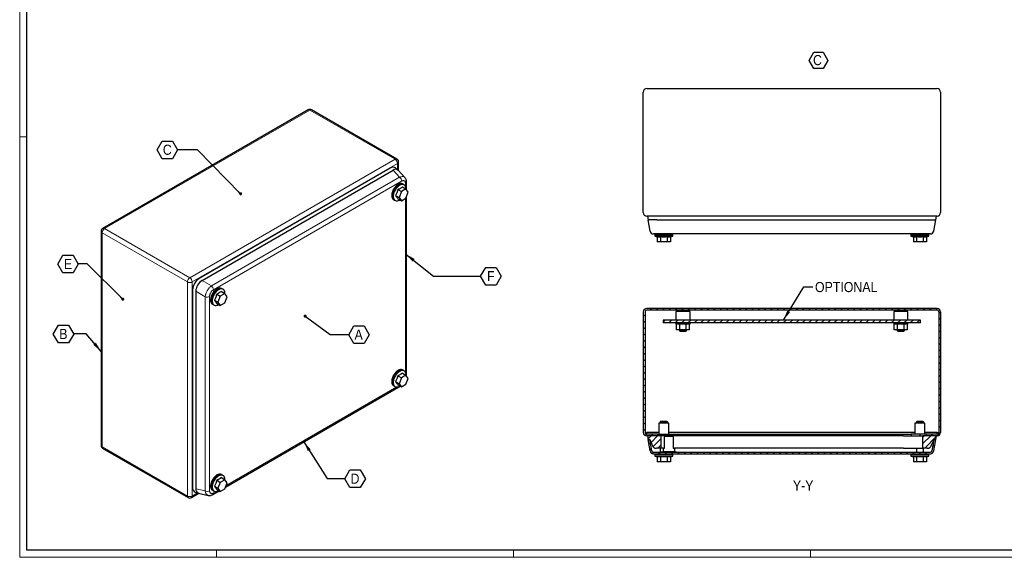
# Model space of a CAD drawing. Header units: millimetres. Extents: x 0 to 1189, y 0 to 841.
# Tile 1 of 4: x 0 to 696, y 0 to 380. Entities that reach past the tile are written whole.
import ezdxf

# ---------------------------------------------------------------- set-up
doc = ezdxf.new("R2010")
doc.units = ezdxf.units.MM
doc.layers.add('SLD-0', color=179, linetype='Continuous')
doc.layers.add('SLD-0_0', color=7, linetype='Continuous')
doc.styles.add('SLDTEXTSTYLE0', font='Gothic.ttf', dxfattribs={"width": 0.913})
doc.styles.get("Standard").update_dxf_attribs({"font": 'Gothic.ttf'})
doc.dimstyles.new('SLDDIMSTYLE3', dxfattribs={"dimtxt": 0.18, "dimasz": 2.17094, "dimexe": 0, "dimexo": 0.0625, "dimgap": 0, "dimtad": 0, "dimtih": 1, "dimtoh": 1, "dimdec": 0, "dimrnd": 1e-09, "dimzin": 0, "dimdsep": 46, "dimtxsty": 'STANDARD', "dimblk1": 'DOT', "dimblk2": 'DOT', "dimsah": 1, "dimcen": 0.09, "dimadec": 0, "dimazin": 0, "dimtfac": 2.17094, "dimtdec": 0, "dimtofl": 0, "dimtmove": 0, "dimatfit": 3, "dimldrblk": 'DOT', "dimfxl": 1, "dimfrac": 2, "dimtolj": 1, "dimtzin": 0, "dimarcsym": 0})
doc.dimstyles.new('SLDDIMSTYLE4', dxfattribs={"dimtxt": 0.18, "dimasz": 7.055556, "dimexe": 0, "dimexo": 0.0625, "dimgap": 0, "dimtad": 0, "dimtih": 1, "dimtoh": 1, "dimdec": 0, "dimrnd": 1e-09, "dimzin": 0, "dimdsep": 46, "dimtxsty": 'STANDARD', "dimsah": 1, "dimcen": 0.09, "dimadec": 0, "dimazin": 0, "dimtfac": 7.055556, "dimtdec": 0, "dimtofl": 0, "dimtmove": 0, "dimatfit": 3, "dimfxl": 1, "dimfrac": 2, "dimtolj": 1, "dimtzin": 0, "dimarcsym": 0})
pattern_1 = [(45, (104.6572, 0), (-2.245064, 2.245064), [])]

# ---------------------------------------------------------------- blocks, each defined once
blk = doc.blocks.new('SW_NOTE_0_7')
at = {"layer": 'SLD-0_0', "color": 0}
for p, q in [((-2.81, 5.36), (0.51, 11.1)), ((0.51, 11.1), (7.14, 11.1)), ((7.14, 11.1), (10.46, 5.36)), ((0.51, -0.39), (-2.81, 5.36)), ((10.46, 5.36), (7.14, -0.39)), ((7.14, -0.39), (0.51, -0.39))]:
    blk.add_line(p, q, dxfattribs=at)
at = {"layer": 'SLD-0_0', "color": 0, "insert": (0, 9.13), "char_height": 7.14, "attachment_point": 1, "style": 'SLDTEXTSTYLE0'}
blk.add_mtext('C', dxfattribs=at)
blk = doc.blocks.new('SW_NOTE_0_13')
at = {"layer": 'SLD-0_0', "color": 0}
for p, q in [((-14.47, -0.13), (-10.86, 6.14)), ((-10.86, 6.14), (-3.62, 6.14)), ((-3.62, 6.14), (0, -0.13)), ((-10.86, -6.39), (-14.47, -0.13)), ((-3.62, -6.39), (-10.86, -6.39)), ((0, -0.13), (-3.62, -6.39))]:
    blk.add_line(p, q, dxfattribs=at)
at = {"layer": 'SLD-0_0', "color": 0, "insert": (-7.22, 3.53), "char_height": 7.14, "attachment_point": 2, "style": 'SLDTEXTSTYLE0'}
blk.add_mtext('E', dxfattribs=at)
blk = doc.blocks.new('_Dot')
at = {"color": 0, "linetype": 'ByBlock', "lineweight": -2}
blk.add_line((-0.5, 0), (-1, 0), dxfattribs=at)
at = {"color": 0, "linetype": 'ByBlock', "const_width": 0.5}
blk.add_lwpolyline([(-0.25, 0, 1), (0.25, 0, 1)], format="xyb", close=True, dxfattribs=at)
blk = doc.blocks.new('SW_NOTE_0_14')
at = {"layer": 'SLD-0_0', "color": 0}
for p, q in [((-14.47, -0.13), (-10.86, 6.14)), ((-10.86, 6.14), (-3.62, 6.14)), ((-3.62, 6.14), (0, -0.13)), ((-10.86, -6.39), (-14.47, -0.13)), ((-3.62, -6.39), (-10.86, -6.39)), ((0, -0.13), (-3.62, -6.39))]:
    blk.add_line(p, q, dxfattribs=at)
at = {"layer": 'SLD-0_0', "color": 0, "insert": (-7.29, 3.53), "char_height": 7.14, "attachment_point": 2, "style": 'SLDTEXTSTYLE0'}
blk.add_mtext('B', dxfattribs=at)
blk = doc.blocks.new('SW_NOTE_0_15')
at = {"layer": 'SLD-0_0', "color": 0}
for p, q in [((-14.47, -0.13), (-10.86, 6.14)), ((-10.86, 6.14), (-3.62, 6.14)), ((-3.62, 6.14), (0, -0.13)), ((-10.86, -6.39), (-14.47, -0.13)), ((-3.62, -6.39), (-10.86, -6.39)), ((0, -0.13), (-3.62, -6.39))]:
    blk.add_line(p, q, dxfattribs=at)
at = {"layer": 'SLD-0_0', "color": 0, "insert": (-7.31, 3.53), "char_height": 7.14, "attachment_point": 2, "style": 'SLDTEXTSTYLE0'}
blk.add_mtext('C', dxfattribs=at)
blk = doc.blocks.new('SW_NOTE_0_16')
at = {"layer": 'SLD-0_0', "color": 0}
for p, q in [((0, -0.13), (3.62, 6.14)), ((3.62, 6.14), (10.86, 6.14)), ((10.86, 6.14), (14.47, -0.13)), ((3.62, -6.39), (0, -0.13)), ((10.86, -6.39), (3.62, -6.39)), ((14.47, -0.13), (10.86, -6.39))]:
    blk.add_line(p, q, dxfattribs=at)
at = {"layer": 'SLD-0_0', "color": 0, "insert": (7.16, 3.53), "char_height": 7.14, "attachment_point": 2, "style": 'SLDTEXTSTYLE0'}
blk.add_mtext('F', dxfattribs=at)
blk = doc.blocks.new('SW_NOTE_0_17')
at = {"layer": 'SLD-0_0', "color": 0}
for p, q in [((0, -0.13), (3.62, 6.14)), ((3.62, 6.14), (10.86, 6.14)), ((10.86, 6.14), (14.47, -0.13)), ((3.62, -6.39), (0, -0.13)), ((10.86, -6.39), (3.62, -6.39)), ((14.47, -0.13), (10.86, -6.39))]:
    blk.add_line(p, q, dxfattribs=at)
at = {"layer": 'SLD-0_0', "color": 0, "insert": (6.95, 3.53), "char_height": 7.14, "attachment_point": 2, "style": 'SLDTEXTSTYLE0'}
blk.add_mtext('A', dxfattribs=at)
blk = doc.blocks.new('SW_NOTE_0_18')
at = {"layer": 'SLD-0_0', "color": 0}
for p, q in [((0, -0.13), (3.62, 6.14)), ((3.62, 6.14), (10.86, 6.14)), ((10.86, 6.14), (14.47, -0.13)), ((3.62, -6.39), (0, -0.13)), ((10.86, -6.39), (3.62, -6.39)), ((14.47, -0.13), (10.86, -6.39))]:
    blk.add_line(p, q, dxfattribs=at)
at = {"layer": 'SLD-0_0', "color": 0, "insert": (7.15, 3.53), "char_height": 7.14, "attachment_point": 2, "style": 'SLDTEXTSTYLE0'}
blk.add_mtext('D', dxfattribs=at)

msp = doc.modelspace()

# ---------------------------------------------------------------- hatches: boundary and pattern name
at = {"layer": 'SLD-0', "linetype": 'Continuous', "lineweight": 18}
h = msp.add_hatch(dxfattribs=at)
h.set_pattern_fill('ANSI31', style=0)
h.set_pattern_definition(pattern_1)
edge = h.paths.add_edge_path(flags=0)
edge.add_line((440.772, 173.348), (440.772, 88.148))
edge.add_arc((443.172, 88.148), 2.4, 180, 270)
edge.add_line((443.172, 85.748), (450.772, 85.748))
edge.add_line((450.772, 85.748), (450.772, 86.948))
edge.add_line((450.772, 86.948), (443.172, 86.948))
edge.add_arc((443.172, 88.148), 1.2, 180, 270, ccw=False)
edge.add_line((441.972, 88.148), (441.972, 173.348))
edge.add_arc((443.172, 173.348), 1.2, 90, 180, ccw=False)
edge.add_line((443.172, 174.548), (648.372, 174.548))
edge.add_arc((648.372, 173.348), 1.2, 0, 90, ccw=False)
edge.add_line((649.572, 173.348), (649.572, 88.148))
edge.add_arc((648.372, 88.148), 1.2, 270, 360, ccw=False)
edge.add_line((648.372, 86.948), (640.772, 86.948))
edge.add_line((640.772, 86.948), (640.772, 85.748))
edge.add_line((640.772, 85.748), (648.372, 85.748))
edge.add_arc((648.372, 88.148), 2.4, 270, 360)
edge.add_line((650.772, 88.148), (650.772, 173.348))
edge.add_arc((648.372, 173.348), 2.4, 0, 90)
edge.add_line((648.372, 175.748), (443.172, 175.748))
edge.add_arc((443.172, 173.348), 2.4, 90, 180)
h = msp.add_hatch(dxfattribs=at)
h.set_pattern_fill('ANSI31', style=0)
h.set_pattern_definition(pattern_1)
h.paths.add_polyline_path([(454.772, 165.548), (636.772, 165.548), (636.772, 167.548), (454.772, 167.548)], flags=0)
h = msp.add_hatch(dxfattribs=at)
h.set_pattern_fill('ANSI31', style=0)
h.set_pattern_definition(pattern_1)
edge = h.paths.add_edge_path(flags=0)
edge.add_line((453.171, 77.018), (453.171, 85.748))
edge.add_line((453.171, 85.748), (443.621, 85.748))
edge.add_line((443.621, 85.748), (444.097, 83.048))
edge.add_line((444.097, 83.048), (445.316, 83.048))
edge.add_spline(control_points=[(445.316, 83.048), (446.087, 81.42), (446.857, 79.791), (447.628, 78.162), (447.969, 77.444), (448.641, 77.018), (449.436, 77.018), (449.681, 77.018), (449.926, 77.018), (450.171, 77.018)], knot_values=[0, 0, 0, 0, 0.6436565, 0.6436565, 0.6436565, 0.912464, 0.912464, 0.912464, 1, 1, 1, 1], weights=[1, 1, 1, 1, 0.8966235, 0.8966235, 1, 1, 1, 1], degree=3, periodic=0)
edge.add_line((450.171, 77.018), (453.171, 77.018))
h = msp.add_hatch(dxfattribs=at)
h.set_pattern_fill('ANSI31', style=0)
h.set_pattern_definition(pattern_1)
edge = h.paths.add_edge_path(flags=0)
edge.add_line((647.447, 83.048), (647.923, 85.748))
edge.add_line((647.923, 85.748), (638.373, 85.748))
edge.add_line((638.373, 85.748), (638.373, 77.018))
edge.add_line((638.373, 77.018), (641.373, 77.018))
edge.add_spline(control_points=[(641.373, 77.018), (641.618, 77.018), (641.863, 77.018), (642.108, 77.018), (642.904, 77.018), (643.576, 77.444), (643.916, 78.162), (644.687, 79.791), (645.458, 81.42), (646.229, 83.048)], knot_values=[0, 0, 0, 0, 0.087536, 0.087536, 0.087536, 0.3563435, 0.3563435, 0.3563435, 1, 1, 1, 1], weights=[1, 1, 1, 1, 0.8966235, 0.8966235, 1, 1, 1, 1], degree=3, periodic=0)
edge.add_line((646.229, 83.048), (647.447, 83.048))
h = msp.add_hatch(dxfattribs=at)
h.set_pattern_fill('ANSI31', style=0)
h.set_pattern_definition(pattern_1)
edge = h.paths.add_edge_path(flags=0)
edge.add_line((447.874, 73.048), (643.67, 73.048))
edge.add_arc((643.67, 75.448), 2.4, 270, 350)
edge.add_line((646.034, 75.031), (647.447, 83.048))
edge.add_line((647.447, 83.048), (646.229, 83.048))
edge.add_line((646.229, 83.048), (644.852, 75.24))
edge.add_arc((643.67, 75.448), 1.2, 270, 350, ccw=False)
edge.add_line((643.67, 74.248), (447.874, 74.248))
edge.add_arc((447.874, 75.448), 1.2, 190, 270, ccw=False)
edge.add_line((446.693, 75.24), (445.316, 83.048))
edge.add_line((445.316, 83.048), (444.097, 83.048))
edge.add_line((444.097, 83.048), (445.511, 75.031))
edge.add_arc((447.874, 75.448), 2.4, 190, 270)

# ---------------------------------------------------------------- linework, layer by layer
at = {"color": 7, "linetype": 'Continuous', "lineweight": 18}
for p, q in [((0.003, 840.919), (0.003, -0.081)), ((5.003, 296.919), (0.003, 296.919)), ((1184.003, 4.919), (5.003, 4.919)), ((139.003, 4.919), (139.003, -0.081)), ((349.003, 4.919), (349.003, -0.081)), ((559.003, 4.919), (559.003, -0.081)), ((0.003, -0.081), (1189.003, -0.081))]:
    msp.add_line(p, q, dxfattribs=at)
at = {"color": 7, "linetype": 'Continuous', "lineweight": 25}
for p, q in [((5.003, 4.919), (5.003, 835.919)), ((440.772, 243.418), (440.772, 328.618)), ((443.172, 331.018), (648.372, 331.018)), ((650.772, 328.618), (650.772, 243.418)), ((203.87, 316.026), (58.772, 232.263)), ((266.515, 281.247), (206.27, 316.026)), ((267.715, 273.069), (267.715, 279.169)), ((261.96, 274.906), (126.966, 196.976)), ((128.875, 195.485), (263.869, 273.415)), ((267.341, 273.458), (265.698, 274.952)), ((272.272, 268.186), (267.477, 273.324)), ((273.371, 259.623), (273.371, 265.077)), ((267.249, 259.675), (269.763, 258.223)), ((269.763, 258.223), (268.13, 254.014)), ((273.029, 260.109), (269.763, 258.223)), ((270.515, 261.56), (273.029, 260.109)), ((271.061, 263.483), (270.636, 263.728)), ((271.343, 263.262), (271.036, 263.44)), ((274.662, 257.785), (273.029, 260.109)), ((273.029, 253.576), (274.662, 257.785)), ((264.237, 252.643), (264.661, 252.398)), ((264.686, 252.441), (264.994, 252.264)), ((265.616, 255.466), (268.13, 254.014)), ((267.249, 253.142), (269.763, 251.691)), ((268.13, 254.014), (269.763, 251.691)), ((269.763, 251.691), (273.029, 253.576)), ((273.371, 128.16), (273.371, 254.456)), ((648.372, 241.018), (443.172, 241.018)), ((443.621, 241.018), (444.097, 238.318)), ((445.511, 230.301), (444.097, 238.318)), ((450.317, 238.318), (444.097, 238.318)), ((450.317, 238.318), (641.227, 238.318)), ((641.227, 238.318), (647.447, 238.318)), ((646.034, 230.301), (647.447, 238.318)), ((647.447, 238.318), (647.923, 241.018)), ((57.571, 230.184), (57.571, 78.961)), ((448.872, 228.318), (448.872, 227.718)), ((461.672, 227.718), (448.872, 227.718)), ((448.872, 226.718), (450.653, 226.274)), ((461.672, 226.718), (448.872, 226.718)), ((448.922, 227.718), (448.922, 226.718)), ((450.653, 226.274), (450.653, 222.718)), ((452.963, 222.718), (450.653, 222.718)), ((639.814, 228.318), (451.731, 228.318)), ((452.963, 226.274), (452.963, 222.718)), ((457.582, 222.718), (452.963, 222.718)), ((457.582, 226.274), (457.582, 222.718)), ((459.891, 222.718), (457.582, 222.718)), ((459.891, 226.274), (461.672, 226.718)), ((459.891, 226.274), (459.891, 222.718)), ((461.622, 226.718), (461.622, 227.718)), ((461.672, 227.718), (461.672, 228.318)), ((629.872, 228.318), (629.872, 227.718)), ((642.672, 227.718), (629.872, 227.718)), ((629.872, 226.718), (631.653, 226.274)), ((642.672, 226.718), (629.872, 226.718)), ((629.922, 227.718), (629.922, 226.718)), ((631.653, 226.274), (631.653, 222.718)), ((633.963, 222.718), (631.653, 222.718)), ((633.963, 226.274), (633.963, 222.718)), ((638.582, 222.718), (633.963, 222.718)), ((638.582, 226.274), (638.582, 222.718)), ((640.891, 222.718), (638.582, 222.718)), ((640.891, 226.274), (642.672, 226.718)), ((640.891, 226.274), (640.891, 222.718)), ((642.622, 226.718), (642.622, 227.718)), ((642.672, 227.718), (642.672, 228.318)), ((122.231, 188.775), (122.231, 49.22)), ((143.074, 189.598), (142.65, 189.843)), ((143.357, 189.377), (143.049, 189.555)), ((124.477, 187.867), (124.477, 48.312)), ((137.63, 181.581), (140.144, 180.129)), ((139.263, 185.79), (141.777, 184.338)), ((141.777, 184.338), (140.144, 180.129)), ((145.043, 186.224), (141.777, 184.338)), ((142.529, 187.675), (145.043, 186.224)), ((146.676, 183.9), (145.043, 186.224)), ((145.043, 179.691), (146.676, 183.9)), ((136.251, 178.758), (136.675, 178.513)), ((136.7, 178.556), (137.008, 178.379)), ((139.263, 179.257), (141.777, 177.806)), ((140.144, 180.129), (141.777, 177.806)), ((141.777, 177.806), (145.043, 179.691)), ((648.372, 175.748), (443.172, 175.748)), ((648.372, 174.548), (443.172, 174.548)), ((465.772, 174.548), (465.772, 173.548)), ((471.772, 173.548), (471.772, 174.548)), ((619.772, 174.548), (619.772, 173.548)), ((625.772, 173.548), (625.772, 174.548)), ((440.772, 173.348), (440.772, 88.148)), ((441.972, 173.348), (441.972, 88.148)), ((636.772, 167.548), (454.772, 167.548)), ((454.772, 167.548), (454.772, 165.548)), ((463.772, 173.548), (463.772, 167.548)), ((473.772, 173.548), (463.772, 173.548)), ((473.772, 167.548), (473.772, 173.548)), ((617.772, 173.548), (617.772, 167.548)), ((627.772, 173.548), (617.772, 173.548)), ((627.772, 167.548), (627.772, 173.548)), ((636.772, 165.548), (636.772, 167.548)), ((649.572, 173.348), (649.572, 88.148)), ((650.772, 173.348), (650.772, 88.148)), ((636.772, 165.548), (454.772, 165.548)), ((463.772, 165.548), (463.772, 164.548)), ((473.772, 164.548), (463.772, 164.548)), ((464.153, 160.548), (464.153, 164.548)), ((466.463, 160.548), (464.153, 160.548)), ((466.272, 160.548), (466.272, 160.048)), ((466.463, 160.548), (466.463, 164.548)), ((471.082, 160.548), (466.463, 160.548)), ((471.082, 160.548), (471.082, 164.548)), ((473.391, 160.548), (471.082, 160.548)), ((471.272, 160.048), (471.272, 160.548)), ((473.391, 160.548), (473.391, 164.548)), ((473.772, 164.548), (473.772, 165.548)), ((617.772, 165.548), (617.772, 164.548)), ((627.772, 164.548), (617.772, 164.548)), ((618.153, 160.548), (618.153, 164.548)), ((620.463, 160.548), (618.153, 160.548)), ((620.272, 160.548), (620.272, 160.048)), ((620.463, 160.548), (620.463, 164.548)), ((625.082, 160.548), (620.463, 160.548)), ((625.082, 160.548), (625.082, 164.548)), ((627.391, 160.548), (625.082, 160.548)), ((625.272, 160.048), (625.272, 160.548)), ((627.391, 160.548), (627.391, 164.548)), ((627.772, 164.548), (627.772, 165.548)), ((466.272, 160.048), (466.772, 159.548)), ((466.272, 160.048), (471.272, 160.048)), ((470.772, 159.548), (466.772, 159.548)), ((470.772, 159.548), (471.272, 160.048)), ((620.272, 160.048), (620.772, 159.548)), ((620.272, 160.048), (625.272, 160.048)), ((624.772, 159.548), (620.772, 159.548)), ((624.772, 159.548), (625.272, 160.048)), ((271.061, 132.02), (270.636, 132.265)), ((267.249, 128.212), (269.763, 126.76)), ((269.763, 126.76), (268.13, 122.551)), ((273.029, 128.645), (269.763, 126.76)), ((270.515, 130.097), (273.029, 128.645)), ((271.343, 131.799), (271.036, 131.977)), ((274.662, 126.322), (273.029, 128.645)), ((273.029, 122.113), (274.662, 126.322)), ((145.536, 49.498), (268.91, 120.721)), ((264.237, 121.18), (264.661, 120.935)), ((264.686, 120.978), (264.994, 120.8)), ((265.616, 124.003), (268.13, 122.551)), ((267.249, 121.679), (269.763, 120.228)), ((268.13, 122.551), (269.763, 120.228)), ((269.763, 120.228), (273.029, 122.113)), ((451.772, 94.568), (451.772, 86.948)), ((458.772, 94.568), (451.772, 94.568)), ((453.272, 96.048), (452.772, 95.548)), ((452.772, 95.548), (452.772, 94.568)), ((455.272, 95.548), (452.772, 95.548)), ((453.272, 96.048), (455.272, 96.048)), ((455.272, 96.048), (457.272, 96.048)), ((457.772, 95.548), (455.272, 95.548)), ((457.772, 95.548), (457.272, 96.048)), ((457.772, 94.568), (457.772, 95.548)), ((458.772, 86.948), (458.772, 94.568)), ((632.772, 94.568), (632.772, 86.948)), ((639.772, 94.568), (632.772, 94.568)), ((634.272, 96.048), (633.772, 95.548)), ((633.772, 95.548), (633.772, 94.568)), ((636.272, 95.548), (633.772, 95.548)), ((634.272, 96.048), (636.272, 96.048)), ((636.272, 96.048), (638.272, 96.048)), ((638.772, 95.548), (636.272, 95.548)), ((638.772, 95.548), (638.272, 96.048)), ((638.772, 94.568), (638.772, 95.548)), ((639.772, 86.948), (639.772, 94.568)), ((441.972, 88.148), (443.172, 88.148)), ((443.172, 86.948), (443.172, 88.148)), ((451.772, 88.148), (443.172, 88.148)), ((450.772, 86.948), (443.172, 86.948)), ((450.772, 85.748), (443.172, 85.748)), ((443.621, 85.748), (444.097, 83.048)), ((453.171, 85.748), (443.621, 85.748)), ((450.772, 86.948), (450.772, 85.748)), ((450.772, 86.948), (455.372, 86.948)), ((453.171, 85.748), (453.171, 77.018)), ((464.771, 85.748), (453.171, 85.748)), ((455.372, 86.948), (455.372, 85.748)), ((455.372, 86.948), (461.372, 86.948)), ((456.122, 85.548), (455.622, 85.048)), ((455.622, 77.048), (455.622, 85.048)), ((456.122, 85.548), (461.422, 85.548)), ((632.772, 88.148), (458.772, 88.148)), ((461.372, 86.948), (630.172, 86.948)), ((461.922, 85.048), (461.422, 85.548)), ((461.922, 85.048), (461.922, 77.048)), ((624.773, 85.748), (464.771, 85.748)), ((624.773, 85.748), (638.373, 85.748)), ((630.172, 86.948), (630.172, 85.748)), ((636.172, 86.948), (630.172, 86.948)), ((636.172, 86.948), (636.172, 85.748)), ((640.772, 86.948), (636.172, 86.948)), ((638.373, 77.018), (638.373, 85.748)), ((647.923, 85.748), (638.373, 85.748)), ((648.372, 88.148), (639.772, 88.148)), ((640.772, 86.948), (640.772, 85.748)), ((648.372, 86.948), (640.772, 86.948)), ((648.372, 85.748), (640.772, 85.748)), ((647.447, 83.048), (647.923, 85.748)), ((648.372, 88.148), (649.572, 88.148)), ((648.372, 86.948), (648.372, 88.148)), ((58.772, 76.883), (119.017, 42.104)), ((444.097, 83.048), (445.316, 83.048)), ((445.511, 75.031), (444.097, 83.048)), ((446.693, 75.24), (445.316, 83.048)), ((453.171, 77.018), (450.171, 77.018)), ((452.772, 77.018), (452.772, 74.248)), ((454.772, 77.018), (453.171, 77.018)), ((454.772, 77.048), (455.622, 77.048)), ((454.772, 77.048), (454.772, 74.748)), ((461.922, 77.048), (462.772, 77.048)), ((462.772, 77.048), (462.772, 74.748)), ((464.771, 77.018), (462.772, 77.018)), ((624.773, 77.018), (464.771, 77.018)), ((624.773, 77.018), (638.373, 77.018)), ((633.772, 77.018), (633.772, 74.248)), ((641.373, 77.018), (638.373, 77.018)), ((638.772, 74.248), (638.772, 77.018)), ((644.852, 75.24), (646.229, 83.048)), ((646.034, 75.031), (647.447, 83.048)), ((646.229, 83.048), (647.447, 83.048)), ((447.874, 74.248), (643.67, 74.248)), ((447.874, 73.048), (643.67, 73.048)), ((448.872, 73.048), (448.872, 72.448)), ((461.672, 72.448), (448.872, 72.448)), ((448.872, 71.448), (450.653, 71.004)), ((461.672, 71.448), (448.872, 71.448)), ((448.922, 72.448), (448.922, 71.448)), ((450.653, 71.004), (450.653, 67.448)), ((451.772, 74.298), (451.772, 74.248)), ((451.772, 74.298), (454.772, 74.298)), ((452.963, 71.004), (452.963, 67.448)), ((453.272, 74.348), (453.272, 74.298)), ((453.272, 74.348), (454.772, 74.348)), ((454.772, 74.248), (454.772, 74.748)), ((454.772, 74.748), (455.272, 74.748)), ((455.272, 74.748), (455.272, 74.248)), ((455.272, 74.748), (462.272, 74.748)), ((457.582, 71.004), (457.582, 67.448)), ((459.891, 71.004), (461.672, 71.448)), ((459.891, 71.004), (459.891, 67.448)), ((461.622, 71.448), (461.622, 72.448)), ((461.672, 72.448), (461.672, 73.048)), ((462.272, 74.248), (462.272, 74.748)), ((462.272, 74.748), (462.772, 74.748)), ((462.772, 74.748), (462.772, 74.248)), ((462.772, 74.348), (464.272, 74.348)), ((462.772, 74.298), (465.772, 74.298)), ((464.272, 74.298), (464.272, 74.348)), ((465.772, 74.248), (465.772, 74.298)), ((629.872, 73.048), (629.872, 72.448)), ((642.672, 72.448), (629.872, 72.448)), ((629.872, 71.448), (631.653, 71.004)), ((642.672, 71.448), (629.872, 71.448)), ((629.922, 72.448), (629.922, 71.448)), ((631.653, 71.004), (631.653, 67.448)), ((633.963, 71.004), (633.963, 67.448)), ((638.582, 71.004), (638.582, 67.448)), ((640.891, 71.004), (642.672, 71.448)), ((640.891, 71.004), (640.891, 67.448)), ((642.622, 71.448), (642.622, 72.448)), ((642.672, 72.448), (642.672, 73.048)), ((452.963, 67.448), (450.653, 67.448)), ((457.582, 67.448), (452.963, 67.448)), ((459.891, 67.448), (457.582, 67.448)), ((633.963, 67.448), (631.653, 67.448)), ((638.582, 67.448), (633.963, 67.448)), ((640.891, 67.448), (638.582, 67.448)), ((142.529, 56.212), (145.043, 54.761)), ((143.074, 58.135), (142.65, 58.38)), ((143.357, 57.914), (143.049, 58.092)), ((137.63, 50.118), (140.144, 48.666)), ((139.263, 54.327), (141.777, 52.875)), ((141.777, 52.875), (140.144, 48.666)), ((145.043, 54.761), (141.777, 52.875)), ((146.676, 52.437), (145.043, 54.761)), ((145.043, 48.228), (146.676, 52.437)), ((121.417, 42.104), (126.701, 45.154)), ((124.069, 45.957), (126.184, 45.281)), ((126.36, 45.233), (133.208, 43.65)), ((136.251, 47.295), (136.675, 47.05)), ((136.449, 44.252), (140.923, 46.836)), ((136.7, 47.093), (137.008, 46.916)), ((139.263, 47.794), (141.777, 46.343)), ((140.144, 48.666), (141.777, 46.343)), ((141.777, 46.343), (145.043, 48.228)), ((1184.003, 4.919), (5.003, 4.919))]:
    msp.add_line(p, q, dxfattribs=at)
at = {"color": 8, "linetype": 'Continuous', "lineweight": 18}
for p, q in [((205.07, 315.908), (59.971, 232.144)), ((265.315, 281.129), (205.07, 315.908)), ((120.217, 197.365), (265.315, 281.129)), ((267.012, 278.189), (121.914, 194.426)), ((268.538, 268.411), (263.869, 273.415)), ((267.012, 273.757), (267.012, 278.189)), ((135.544, 191.635), (268.538, 268.411)), ((269.941, 265.672), (136.946, 188.896)), ((272.668, 262.112), (272.668, 264.097)), ((272.668, 130.649), (272.668, 253.367)), ((59.971, 232.144), (120.217, 197.365)), ((118.52, 194.426), (58.274, 229.205)), ((58.274, 229.205), (58.274, 77.981)), ((135.544, 191.635), (128.875, 195.485)), ((118.52, 43.202), (118.52, 194.426)), ((121.914, 194.426), (121.914, 43.202)), ((131.146, 184.017), (124.477, 187.867)), ((131.146, 46.771), (131.146, 184.017)), ((134.219, 184.173), (134.219, 46.926)), ((145.942, 50.544), (266.652, 120.229)), ((58.274, 77.981), (118.52, 43.202)), ((121.914, 43.202), (125.753, 45.418)), ((131.146, 46.771), (124.477, 48.312)), ((136.946, 45.351), (138.666, 46.344))]:
    msp.add_line(p, q, dxfattribs=at)
at = {"color": 7, "linetype": 'Continuous', "lineweight": 25, "flags": 128}
for points in [[(270.636, 263.728), (270.485, 263.808), (269.819, 264.004), (269.071, 264.002), (268.268, 263.803), (267.437, 263.411), (266.605, 262.842), (265.802, 262.115), (265.054, 261.253), (264.388, 260.288), (263.825, 259.25), (263.386, 258.176), (263.084, 257.103), (262.93, 256.066), (262.93, 255.102), (263.084, 254.243), (263.386, 253.518), (263.825, 252.952), (264.237, 252.643)], [(271.395, 263.245), (270.91, 263.563), (270.243, 263.759), (269.496, 263.757), (268.692, 263.558), (267.861, 263.167), (267.029, 262.598), (266.226, 261.87), (265.479, 261.009), (264.812, 260.043), (264.249, 259.005), (263.81, 257.931), (263.508, 256.858), (263.355, 255.822), (263.355, 254.857), (263.508, 253.998), (263.81, 253.273), (264.249, 252.707), (264.812, 252.319), (265.034, 252.228)], [(271.036, 263.44), (270.886, 263.519), (270.225, 263.714), (269.483, 263.712), (268.686, 263.514), (267.861, 263.126), (267.036, 262.561), (266.239, 261.839), (265.497, 260.985), (264.836, 260.026), (264.278, 258.997), (263.841, 257.932), (263.542, 256.867), (263.39, 255.838), (263.39, 254.881), (263.542, 254.029), (263.841, 253.309), (264.278, 252.747), (264.686, 252.441)], [(273.092, 260.019), (273.074, 260.616), (272.921, 261.475), (272.619, 262.2), (272.179, 262.767), (271.617, 263.154), (270.95, 263.351), (270.203, 263.349), (269.4, 263.149), (268.568, 262.758), (267.736, 262.189), (266.933, 261.462), (266.186, 260.6), (265.519, 259.634), (264.957, 258.597), (264.517, 257.523), (264.215, 256.45), (264.062, 255.413), (264.062, 254.449), (264.215, 253.59), (264.517, 252.865), (264.957, 252.298), (265.519, 251.91), (266.186, 251.714), (266.933, 251.716), (267.736, 251.916), (268.568, 252.307), (268.568, 252.307)], [(142.65, 189.843), (142.499, 189.923), (141.833, 190.119), (141.085, 190.117), (140.282, 189.918), (139.45, 189.527), (138.619, 188.958), (137.815, 188.23), (137.068, 187.368), (136.401, 186.403), (135.839, 185.365), (135.399, 184.291), (135.098, 183.218), (134.944, 182.182), (134.944, 181.217), (135.098, 180.358), (135.399, 179.633), (135.839, 179.067), (136.251, 178.758)], [(143.408, 189.36), (142.923, 189.678), (142.257, 189.874), (141.509, 189.872), (140.706, 189.673), (139.875, 189.282), (139.043, 188.713), (138.24, 187.985), (137.492, 187.124), (136.826, 186.158), (136.263, 185.12), (135.823, 184.047), (135.522, 182.973), (135.368, 181.937), (135.368, 180.972), (135.522, 180.113), (135.823, 179.388), (136.263, 178.822), (136.826, 178.434), (137.048, 178.343)], [(143.049, 189.555), (142.9, 189.634), (142.238, 189.829), (141.497, 189.827), (140.7, 189.629), (139.875, 189.241), (139.049, 188.676), (138.253, 187.954), (137.511, 187.1), (136.85, 186.141), (136.291, 185.112), (135.855, 184.047), (135.556, 182.982), (135.404, 181.953), (135.404, 180.996), (135.556, 180.144), (135.855, 179.424), (136.291, 178.863), (136.7, 178.556)], [(145.106, 186.134), (145.088, 186.731), (144.934, 187.59), (144.633, 188.316), (144.193, 188.882), (143.63, 189.27), (142.964, 189.466), (142.216, 189.464), (141.413, 189.264), (140.582, 188.873), (139.75, 188.304), (138.947, 187.577), (138.199, 186.715), (137.533, 185.749), (136.97, 184.712), (136.531, 183.638), (136.229, 182.565), (136.075, 181.528), (136.075, 180.564), (136.229, 179.705), (136.531, 178.98), (136.97, 178.413), (137.533, 178.026), (138.199, 177.829), (138.947, 177.831), (139.75, 178.031), (140.582, 178.422), (140.582, 178.422)], [(270.636, 132.265), (270.485, 132.345), (269.819, 132.541), (269.071, 132.539), (268.268, 132.339), (267.437, 131.948), (266.605, 131.379), (265.802, 130.652), (265.054, 129.79), (264.388, 128.824), (263.825, 127.787), (263.386, 126.713), (263.084, 125.64), (262.93, 124.603), (262.93, 123.639), (263.084, 122.78), (263.386, 122.055), (263.825, 121.488), (264.237, 121.18)], [(271.395, 131.782), (270.91, 132.1), (270.243, 132.296), (269.496, 132.294), (268.692, 132.095), (267.861, 131.703), (267.029, 131.134), (266.226, 130.407), (265.479, 129.545), (264.812, 128.58), (264.249, 127.542), (263.81, 126.468), (263.508, 125.395), (263.355, 124.358), (263.355, 123.394), (263.508, 122.535), (263.81, 121.81), (264.249, 121.244), (264.812, 120.856), (265.034, 120.765)], [(271.036, 131.977), (270.886, 132.056), (270.225, 132.251), (269.483, 132.249), (268.686, 132.051), (267.861, 131.663), (267.036, 131.098), (266.239, 130.376), (265.497, 129.521), (264.836, 128.563), (264.278, 127.534), (263.841, 126.468), (263.542, 125.403), (263.39, 124.375), (263.39, 123.418), (263.542, 122.566), (263.841, 121.846), (264.278, 121.284), (264.686, 120.978)], [(273.092, 128.556), (273.074, 129.153), (272.921, 130.012), (272.619, 130.737), (272.179, 131.304), (271.617, 131.691), (270.95, 131.888), (270.203, 131.886), (269.4, 131.686), (268.568, 131.295), (267.736, 130.726), (266.933, 129.999), (266.186, 129.137), (265.519, 128.171), (264.957, 127.134), (264.517, 126.06), (264.215, 124.987), (264.062, 123.95), (264.062, 122.986), (264.215, 122.127), (264.517, 121.401), (264.957, 120.835), (265.519, 120.447), (266.186, 120.251), (266.933, 120.253), (267.736, 120.452), (268.568, 120.844), (268.568, 120.844)], [(142.65, 58.38), (142.499, 58.46), (141.833, 58.656), (141.085, 58.654), (140.282, 58.455), (139.45, 58.063), (138.619, 57.494), (137.815, 56.767), (137.068, 55.905), (136.401, 54.94), (135.839, 53.902), (135.399, 52.828), (135.098, 51.755), (134.944, 50.718), (134.944, 49.754), (135.098, 48.895), (135.399, 48.17), (135.839, 47.604), (136.251, 47.295)], [(143.408, 57.897), (142.923, 58.215), (142.257, 58.411), (141.509, 58.409), (140.706, 58.21), (139.875, 57.819), (139.043, 57.25), (138.24, 56.522), (137.492, 55.66), (136.826, 54.695), (136.263, 53.657), (135.823, 52.583), (135.522, 51.51), (135.368, 50.474), (135.368, 49.509), (135.522, 48.65), (135.823, 47.925), (136.263, 47.359), (136.826, 46.971), (137.048, 46.88)], [(143.049, 58.092), (142.9, 58.171), (142.238, 58.366), (141.497, 58.364), (140.7, 58.166), (139.875, 57.778), (139.049, 57.213), (138.253, 56.491), (137.511, 55.637), (136.85, 54.678), (136.291, 53.649), (135.855, 52.584), (135.556, 51.518), (135.404, 50.49), (135.404, 49.533), (135.556, 48.681), (135.855, 47.961), (136.291, 47.399), (136.7, 47.093)], [(145.106, 54.671), (145.088, 55.268), (144.934, 56.127), (144.633, 56.852), (144.193, 57.419), (143.63, 57.806), (142.964, 58.003), (142.216, 58.001), (141.413, 57.801), (140.582, 57.41), (139.75, 56.841), (138.947, 56.114), (138.199, 55.252), (137.533, 54.286), (136.97, 53.249), (136.531, 52.175), (136.229, 51.102), (136.075, 50.065), (136.075, 49.101), (136.229, 48.242), (136.531, 47.516), (136.97, 46.95), (137.533, 46.562), (138.199, 46.366), (138.947, 46.368), (139.75, 46.568), (140.582, 46.959), (140.582, 46.959)]]:
    msp.add_lwpolyline(points, dxfattribs=at)
at = {"color": 7, "linetype": 'Continuous', "lineweight": 25}
for centre, radius, start, end in [((443.172, 328.618), 2.4, 90, 180), ((648.372, 328.618), 2.4, 0, 90), ((205.07, 313.948), 2.4, 60.002688, 119.997312), ((265.315, 279.169), 2.4, 0, 60.002688), ((263.86, 272.402), 3.144, 54.252761, 127.191328), ((265.619, 271.223), 2.805, 48.498848, 128.587073), ((265.611, 271.154), 2.854, 48.091469, 127.617258), ((443.172, 243.418), 2.4, 180, 270), ((648.372, 243.418), 2.4, 270, 0), ((59.971, 230.184), 2.4, 119.997312, 180), ((447.874, 230.718), 2.4, 190, 270), ((643.67, 230.718), 2.4, 270, 350), ((132.511, 188.307), 10.291, 122.605478, 177.394522), ((134.026, 187.432), 9.559, 122.605478, 177.394522), ((443.172, 173.348), 2.4, 90, 180), ((443.172, 173.348), 1.2, 90, 180), ((648.372, 173.348), 2.4, 0, 90), ((648.372, 173.348), 1.2, 360, 90), ((443.172, 88.148), 2.4, 180, 270), ((443.172, 88.148), 1.2, 180, 270), ((648.372, 88.148), 2.4, 270, 0), ((648.372, 88.148), 1.2, 270, 0), ((59.971, 78.961), 2.4, 180, 240.002688), ((447.874, 75.448), 2.4, 190, 270), ((447.874, 75.448), 1.2, 190, 270), ((643.67, 75.448), 1.2, 270, 350), ((643.67, 75.448), 2.4, 270, 350), ((125.266, 48.779), 3.067, 171.744555, 247.016828), ((120.217, 44.182), 2.4, 240.002688, 299.997312), ((127.18, 47.868), 2.739, 170.675018, 257.733979), ((127.322, 47.936), 2.87, 172.47722, 250.394028)]:
    msp.add_arc(centre, radius, start, end, dxfattribs=at)
at = {"color": 8, "linetype": 'Continuous', "lineweight": 18}
for centre, radius, start, end in [((204.367, 314.926), 1.207, 54.382423, 114.307119), ((205.773, 314.926), 1.207, 65.692881, 125.617577), ((266.018, 280.147), 1.207, 65.692881, 125.617577), ((263.328, 278.022), 3.688, 2.605478, 57.394522), ((266.514, 279.289), 1.207, 294.374658, 354.305201), ((266.192, 265.482), 3.754, 2.907263, 51.309164), ((272.174, 265.192), 1.201, 294.276554, 355.010172), ((58.773, 230.304), 1.207, 185.694799, 245.625342), ((61.959, 229.037), 3.688, 122.605478, 177.394522), ((59.268, 231.163), 1.207, 54.382423, 114.307119), ((122.204, 194.258), 3.688, 122.605478, 177.394522), ((118.23, 194.258), 3.688, 2.605478, 57.394522), ((120.217, 197.701), 3.689, 242.609672, 297.390328), ((133.197, 188.705), 3.754, 2.907263, 51.309164), ((132.51, 187.515), 3.754, 248.69388, 297.088783), ((58.773, 79.081), 1.207, 185.694799, 245.625342), ((59.416, 77.836), 1.151, 172.74417, 235.943649), ((119.662, 43.057), 1.151, 172.74417, 235.943649), ((120.217, 46.478), 3.689, 242.609672, 297.390328), ((120.772, 43.057), 1.151, 304.056351, 7.25583), ((134.379, 46.675), 3.235, 178.308659, 247.901305), ((132.51, 50.268), 3.754, 248.69388, 297.088783), ((135.753, 45.231), 1.199, 304.524562, 5.758189)]:
    msp.add_arc(centre, radius, start, end, dxfattribs=at)
for points, knots in [([(268.538, 268.411), (268.538, 268.411), (268.882, 268.581), (269.752, 268.915), (270.993, 268.963), (271.902, 268.682), (272.16, 268.253), (272.202, 268.185)], [0, 0, 0, 0, 0.0000101, 0.23089567, 0.58383331, 0.9335582, 1, 1, 1, 1]), ([(272.668, 264.097), (272.668, 264.305), (272.65, 264.499), (272.58, 264.86), (272.527, 265.029), (272.389, 265.33), (272.305, 265.462), (272.107, 265.689), (271.992, 265.785), (271.741, 265.93), (271.604, 265.981), (271.307, 266.04), (271.149, 266.047), (270.822, 266.016), (270.65, 265.979), (270.299, 265.858), (270.121, 265.776), (269.941, 265.672)], [0, 0, 0, 0, 0.125, 0.125, 0.25, 0.25, 0.375, 0.375, 0.5, 0.5, 0.625, 0.625, 0.75, 0.75, 0.875, 0.875, 1, 1, 1, 1]), ([(131.146, 184.017), (131.151, 184.097), (131.158, 184.18), (131.176, 184.345), (131.186, 184.429), (131.222, 184.681), (131.253, 184.852), (131.326, 185.2), (131.369, 185.376), (131.467, 185.736), (131.523, 185.919), (131.706, 186.465), (131.849, 186.829), (132.179, 187.556), (132.367, 187.922), (132.771, 188.622), (132.989, 188.961), (133.339, 189.451), (133.46, 189.611), (133.705, 189.919), (133.829, 190.067), (134.208, 190.497), (134.47, 190.762), (134.871, 191.123), (135.006, 191.235), (135.207, 191.394), (135.274, 191.444), (135.409, 191.543), (135.477, 191.59), (135.544, 191.635)], [0, 0, 0, 0, 0.03125, 0.03125, 0.0625, 0.0625, 0.125, 0.125, 0.1875, 0.1875, 0.25, 0.25, 0.375, 0.375, 0.5, 0.5, 0.625, 0.625, 0.6875, 0.6875, 0.75, 0.75, 0.875, 0.875, 0.9375, 0.9375, 0.96875, 0.96875, 1, 1, 1, 1]), ([(136.946, 188.896), (136.766, 188.792), (136.588, 188.668), (136.236, 188.383), (136.065, 188.223), (135.738, 187.876), (135.58, 187.687), (135.283, 187.284), (135.146, 187.075), (134.895, 186.64), (134.78, 186.412), (134.581, 185.956), (134.498, 185.727), (134.36, 185.267), (134.307, 185.037), (134.237, 184.595), (134.219, 184.38), (134.219, 184.173)], [0, 0, 0, 0, 0.125, 0.125, 0.25, 0.25, 0.375, 0.375, 0.5, 0.5, 0.625, 0.625, 0.75, 0.75, 0.875, 0.875, 1, 1, 1, 1]), ([(134.219, 46.926), (134.219, 46.718), (134.237, 46.524), (134.307, 46.163), (134.36, 45.994), (134.498, 45.693), (134.581, 45.561), (134.78, 45.334), (134.895, 45.239), (135.146, 45.093), (135.283, 45.042), (135.58, 44.983), (135.738, 44.976), (136.065, 45.007), (136.236, 45.045), (136.588, 45.165), (136.766, 45.247), (136.946, 45.351)], [0, 0, 0, 0, 0.125, 0.125, 0.25, 0.25, 0.375, 0.375, 0.5, 0.5, 0.625, 0.625, 0.75, 0.75, 0.875, 0.875, 1, 1, 1, 1])]:
    msp.add_open_spline(points, degree=3, knots=knots, dxfattribs=at)
at = {"color": 7, "linetype": 'Continuous', "lineweight": 25}
for points, knots in [([(273.369, 265.088), (273.369, 265.1), (273.369, 265.387), (273.317, 266.039), (273.09, 266.864), (272.74, 267.616), (272.4, 268.021), (272.238, 268.215)], [0, 0, 0, 0, 0.0115091, 0.2751671, 0.5324135, 0.7769338, 1, 1, 1, 1]), ([(270.515, 261.56), (270.045, 261.211), (269.546, 260.875), (268.456, 260.245), (267.862, 259.95), (267.249, 259.675)], [0, 0, 0, 0, 0.5, 0.5, 1, 1, 1, 1]), ([(451.731, 228.318), (451.476, 228.318), (451.225, 228.318), (450.727, 228.318), (450.485, 228.318), (450.023, 228.318), (449.799, 228.318), (449.379, 228.318), (449.185, 228.318), (448.83, 228.318), (448.667, 228.318), (448.387, 228.318), (448.268, 228.318), (448.073, 228.318), (447.999, 228.318), (447.9, 228.318), (447.874, 228.318), (447.874, 228.318)], [0, 0, 0, 0, 0.125, 0.125, 0.25, 0.25, 0.375, 0.375, 0.5, 0.5, 0.625, 0.625, 0.75, 0.75, 0.875, 0.875, 1, 1, 1, 1]), ([(457.582, 226.274), (456.822, 226.179), (456.057, 226.12), (454.515, 226.119), (453.734, 226.178), (452.963, 226.274)], [0, 0, 0, 0, 0.5, 0.5, 1, 1, 1, 1]), ([(638.582, 226.274), (637.822, 226.179), (637.057, 226.12), (635.515, 226.119), (634.734, 226.178), (633.963, 226.274)], [0, 0, 0, 0, 0.5, 0.5, 1, 1, 1, 1]), ([(643.67, 228.318), (643.67, 228.318), (643.645, 228.318), (643.546, 228.318), (643.471, 228.318), (643.276, 228.318), (643.158, 228.318), (642.877, 228.318), (642.715, 228.318), (642.36, 228.318), (642.166, 228.318), (641.746, 228.318), (641.522, 228.318), (641.059, 228.318), (640.817, 228.318), (640.32, 228.318), (640.068, 228.318), (639.814, 228.318)], [0, 0, 0, 0, 0.125, 0.125, 0.25, 0.25, 0.375, 0.375, 0.5, 0.5, 0.625, 0.625, 0.75, 0.75, 0.875, 0.875, 1, 1, 1, 1]), ([(142.529, 187.675), (142.058, 187.326), (141.559, 186.99), (140.47, 186.36), (139.876, 186.065), (139.263, 185.79)], [0, 0, 0, 0, 0.5, 0.5, 1, 1, 1, 1]), ([(270.515, 130.097), (270.045, 129.748), (269.546, 129.412), (268.456, 128.782), (267.862, 128.487), (267.249, 128.212)], [0, 0, 0, 0, 0.5, 0.5, 1, 1, 1, 1]), ([(445.316, 83.048), (445.915, 81.783), (446.663, 80.202), (447.43, 78.581), (447.599, 78.225), (447.636, 78.146), (447.654, 78.109), (447.714, 77.998), (447.759, 77.925), (447.91, 77.714), (448.032, 77.583), (448.309, 77.356), (448.464, 77.261), (448.791, 77.116), (448.963, 77.067), (449.218, 77.028), (449.303, 77.021), (449.47, 77.017), (449.559, 77.018), (449.821, 77.018), (449.996, 77.018), (450.171, 77.018)], [0, 0, 0, 0, 0.5, 0.625, 0.640625, 0.640625, 0.65625, 0.65625, 0.6875, 0.6875, 0.75, 0.75, 0.8125, 0.8125, 0.875, 0.875, 0.90625, 0.90625, 0.9375, 0.9375, 1, 1, 1, 1]), ([(641.373, 77.018), (641.548, 77.018), (641.723, 77.018), (641.986, 77.018), (642.075, 77.017), (642.242, 77.021), (642.326, 77.028), (642.582, 77.067), (642.753, 77.116), (643.08, 77.261), (643.236, 77.356), (643.513, 77.583), (643.635, 77.714), (643.786, 77.925), (643.831, 77.998), (643.891, 78.109), (643.908, 78.146), (643.946, 78.225), (644.114, 78.581), (644.881, 80.202), (645.63, 81.783), (646.229, 83.048)], [0, 0, 0, 0, 0.0625, 0.0625, 0.09375, 0.09375, 0.125, 0.125, 0.1875, 0.1875, 0.25, 0.25, 0.3125, 0.3125, 0.34375, 0.34375, 0.359375, 0.359375, 0.375, 0.5, 1, 1, 1, 1]), ([(457.582, 71.004), (456.822, 70.909), (456.057, 70.85), (454.515, 70.849), (453.734, 70.908), (452.963, 71.004)], [0, 0, 0, 0, 0.5, 0.5, 1, 1, 1, 1]), ([(638.582, 71.004), (637.822, 70.909), (637.057, 70.85), (635.515, 70.849), (634.734, 70.908), (633.963, 71.004)], [0, 0, 0, 0, 0.5, 0.5, 1, 1, 1, 1]), ([(142.529, 56.212), (142.058, 55.863), (141.559, 55.527), (140.47, 54.897), (139.876, 54.602), (139.263, 54.327)], [0, 0, 0, 0, 0.5, 0.5, 1, 1, 1, 1]), ([(133.162, 43.674), (133.383, 43.63), (133.868, 43.534), (134.643, 43.585), (135.457, 43.775), (136.081, 44.042), (136.377, 44.214), (136.432, 44.245)], [0, 0, 0, 0, 0.1983614, 0.4343044, 0.6819137, 0.9411356, 1, 1, 1, 1])]:
    msp.add_open_spline(points, degree=3, knots=knots, dxfattribs=at)
for points in [[(267.249, 259.675), (267.045, 258.934), (266.583, 257.483), (265.956, 256.128), (265.616, 255.466)], [(265.616, 255.466), (265.956, 255.039), (266.583, 254.217), (267.045, 253.49), (267.249, 253.142)], [(452.963, 226.274), (452.578, 226.178), (451.808, 226.061), (451.038, 226.178), (450.653, 226.274)], [(459.891, 226.274), (459.506, 226.178), (458.736, 226.061), (457.967, 226.178), (457.582, 226.274)], [(633.963, 226.274), (633.578, 226.178), (632.808, 226.061), (632.038, 226.178), (631.653, 226.274)], [(640.891, 226.274), (640.506, 226.178), (639.736, 226.061), (638.967, 226.178), (638.582, 226.274)], [(139.263, 185.79), (139.058, 185.049), (138.597, 183.599), (137.97, 182.243), (137.63, 181.581)], [(137.63, 181.581), (137.97, 181.154), (138.597, 180.332), (139.058, 179.605), (139.263, 179.257)], [(267.249, 128.212), (267.045, 127.471), (266.583, 126.02), (265.956, 124.665), (265.616, 124.003)], [(265.616, 124.003), (265.956, 123.576), (266.583, 122.754), (267.045, 122.027), (267.249, 121.679)], [(452.963, 71.004), (452.578, 70.908), (451.808, 70.791), (451.038, 70.908), (450.653, 71.004)], [(459.891, 71.004), (459.506, 70.908), (458.736, 70.791), (457.967, 70.908), (457.582, 71.004)], [(633.963, 71.004), (633.578, 70.908), (632.808, 70.791), (632.038, 70.908), (631.653, 71.004)], [(640.891, 71.004), (640.506, 70.908), (639.736, 70.791), (638.967, 70.908), (638.582, 71.004)], [(139.263, 54.327), (139.058, 53.586), (138.597, 52.135), (137.97, 50.78), (137.63, 50.118)], [(137.63, 50.118), (137.97, 49.691), (138.597, 48.869), (139.058, 48.142), (139.263, 47.794)]]:
    msp.add_open_spline(points, degree=3, dxfattribs=at)

# ---------------------------------------------------------------- block references
at = {"layer": 'SLD-0_0'}
for name, p in [('SW_NOTE_0_7', (560.707, 345.61)), ('SW_NOTE_0_15', (111.625, 287.871)), ('SW_NOTE_0_13', (41.417, 207.155)), ('SW_NOTE_0_16', (325.807, 198.61)), ('SW_NOTE_0_14', (38.184, 157.732)), ('SW_NOTE_0_17', (232.601, 157.27)), ('SW_NOTE_0_18', (229.83, 55.538))]:
    msp.add_blockref(name, p, dxfattribs=at)

# ---------------------------------------------------------------- texts
at = {"color": 7, "linetype": 'Continuous', "lineweight": 0, "insert": (553.732, 54.246), "char_height": 7.1437, "attachment_point": 2, "style": 'SLDTEXTSTYLE0'}
msp.add_mtext('Y-Y', dxfattribs=at)
at = {"layer": 'SLD-0_0', "insert": (584.166, 194.412), "char_height": 7.1437, "attachment_point": 2, "style": 'SLDTEXTSTYLE0'}
msp.add_mtext('OPTIONAL', dxfattribs=at)

# ---------------------------------------------------------------- leaders
at = {"layer": 'SLD-0_0'}
for points, dimstyle in [([(156.172, 256.736), (125.751, 287.871), (111.625, 287.871)], 'SLDDIMSTYLE3'), ([(272.937, 214.142), (292.402, 198.61), (325.807, 198.61)], 'SLDDIMSTYLE4'), ([(72.834, 182.227), (47.667, 207.155), (41.417, 207.155)], 'SLDDIMSTYLE3'), ([(539.787, 167.548), (554.258, 191.109), (560.508, 191.109)], 'SLDDIMSTYLE4'), ([(201.732, 170.286), (219.527, 157.27), (232.601, 157.27)], 'SLDDIMSTYLE3'), ([(57.571, 145.365), (47, 157.732), (38.184, 157.732)], 'SLDDIMSTYLE4'), ([(200.887, 81.452), (217.421, 55.538), (229.83, 55.538)], 'SLDDIMSTYLE4')]:
    msp.add_leader(points, dimstyle=dimstyle, dxfattribs=at)

doc.saveas('drawing.dxf')
